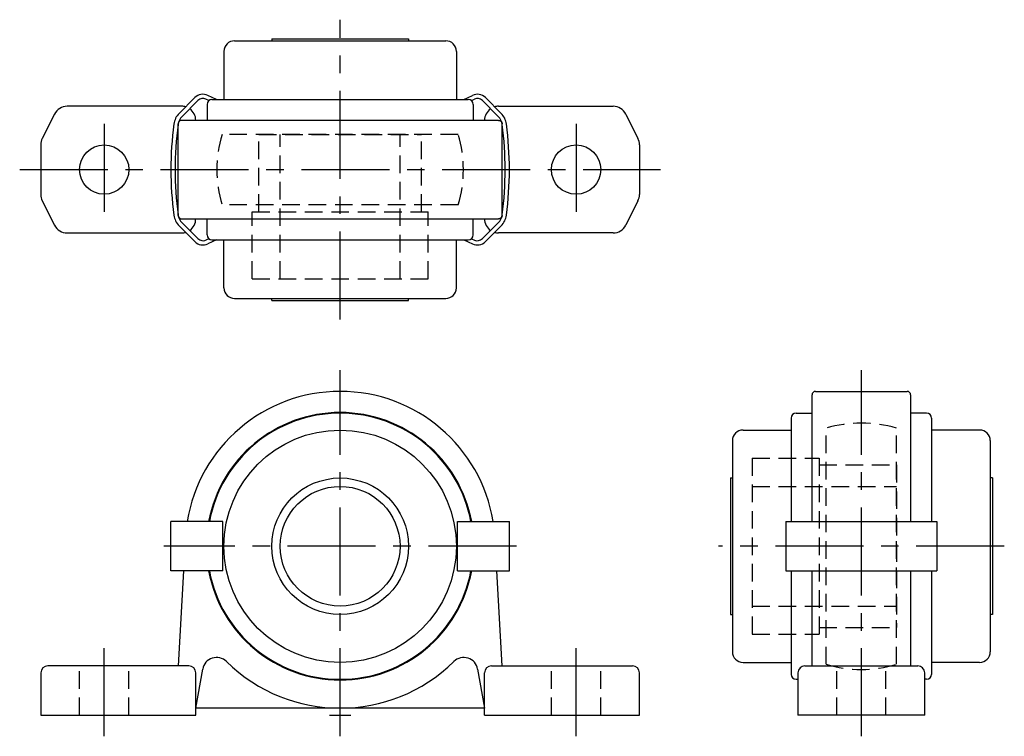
# Model space of a CAD drawing. Extents: x -45 to 94, y -3 to 99.
import ezdxf

# ---------------------------------------------------------------- set-up
doc = ezdxf.new("R2010")
doc.units = 0
doc.header["$LTSCALE"] = 10
doc.linetypes.add('CENTER', pattern=[2, 1.25, -0.25, 0.25, -0.25])
doc.linetypes.add('HIDDEN', pattern=[0.375, 0.25, -0.125])
doc.layers.get('0').update_dxf_attribs({"linetype": 'CONTINUOUS'})
doc.layers.add('CENTER', color=1, linetype='CENTER')
doc.layers.add('HIDDEN', color=3, linetype='HIDDEN')

msp = doc.modelspace()

# ---------------------------------------------------------------- linework, layer by layer
for p, q in [((-15, 95.8), (15, 95.8)), ((-9.7, 96.1), (-9.7, 95.8)), ((-9.7, 96.1), (9.7, 96.1)), ((9.7, 96.1), (9.7, 95.8)), ((-16.5, 94.3), (-16.5, 87.47)), ((16.5, 94.3), (16.5, 87.47)), ((-22.87, 85.48), (-20.62, 87.73)), ((-22.44, 85.06), (-20.2, 87.3)), ((-18.64, 87.31), (-19.06, 87.51)), ((-18.9, 86.77), (-18.9, 84.5)), ((-17.56, 87.47), (-18.8, 88.05)), ((-18.2, 87.47), (18.2, 87.47)), ((17.56, 87.47), (18.8, 88.05)), ((18.64, 87.31), (19.06, 87.51)), ((18.9, 86.77), (18.9, 84.5)), ((22.44, 85.06), (20.2, 87.3)), ((22.87, 85.48), (20.62, 87.73)), ((-40.55, 85.39), (-42.29, 81.92)), ((-22.5, 86.5), (-38.76, 86.5)), ((22.5, 86.5), (38.76, 86.5)), ((40.55, 85.39), (42.29, 81.92)), ((-23, 71), (-23, 84)), ((22.5, 84.5), (-22.5, 84.5)), ((23, 71), (23, 84)), ((-42.5, 81.03), (-42.5, 73.97)), ((42.5, 81.03), (42.5, 73.97)), ((-42.29, 73.08), (-40.55, 69.61)), ((42.29, 73.08), (40.55, 69.61)), ((-22.5, 70.5), (22.5, 70.5)), ((-22.44, 69.94), (-20.2, 67.7)), ((-18.9, 68.23), (-18.9, 70.5)), ((18.9, 68.23), (18.9, 70.5)), ((22.44, 69.94), (20.2, 67.7)), ((-22.87, 69.52), (-20.62, 67.27)), ((22.87, 69.52), (20.62, 67.27)), ((-38.76, 68.5), (-22.5, 68.5)), ((-18.64, 67.69), (-19.06, 67.49)), ((-17.56, 67.53), (-18.8, 66.95)), ((-18.2, 67.53), (18.2, 67.53)), ((-16.5, 60.7), (-16.5, 67.53)), ((16.5, 60.7), (16.5, 67.53)), ((17.56, 67.53), (18.8, 66.95)), ((18.64, 67.69), (19.06, 67.49)), ((38.76, 68.5), (22.5, 68.5)), ((-15, 59.2), (15, 59.2)), ((-9.7, 58.9), (-9.7, 59.2)), ((-9.7, 58.9), (9.7, 58.9)), ((9.7, 58.9), (9.7, 59.2)), ((67, 27.5), (67, 45.5)), ((67.5, 46), (80.5, 46)), ((81, 45.5), (81, 27.5)), ((64.03, 42.2), (64.03, 27.5)), ((64.73, 42.9), (67, 42.9)), ((83.27, 42.9), (81, 42.9)), ((83.97, 42.2), (83.97, 27.5)), ((57.2, 40.5), (64.03, 40.5)), ((90.8, 40.5), (83.97, 40.5)), ((55.7, 39), (55.7, 9)), ((92.3, 39), (92.3, 9)), ((55.4, 33.7), (55.7, 33.7)), ((55.4, 33.7), (55.4, 14.3)), ((92.6, 33.7), (92.3, 33.7)), ((92.6, 33.7), (92.6, 14.3)), ((-24.03, 20.5), (-24.03, 27.5)), ((-16.68, 27.5), (-24.03, 27.5)), ((-16.68, 20.5), (-16.68, 27.5)), ((16.68, 27.5), (24.03, 27.5)), ((16.68, 20.5), (16.68, 27.5)), ((24.03, 20.5), (24.03, 27.5)), ((63.3, 27.5), (63.3, 20.5)), ((63.3, 27.5), (84.7, 27.5)), ((84.7, 27.5), (84.7, 20.5)), ((-16.68, 20.5), (-24.03, 20.5)), ((-22.23, 20.5), (-23, 7)), ((16.68, 20.5), (24.03, 20.5)), ((23, 7), (22.23, 20.5)), ((63.3, 20.5), (84.7, 20.5)), ((64.03, 20.5), (64.03, 5.8)), ((67, 7), (67, 20.5)), ((81, 20.5), (81, 7)), ((83.97, 20.5), (83.97, 5.8)), ((55.4, 14.3), (55.7, 14.3)), ((92.6, 14.3), (92.3, 14.3)), ((-21.5, 7), (-41.5, 7)), ((21.5, 7), (41.5, 7)), ((57.2, 7.5), (64.03, 7.5)), ((66, 7), (82, 7)), ((90.8, 7.5), (83.97, 7.5)), ((-42.5, 6), (-42.5, 0)), ((-20.5, 1), (-19.52, 6.55)), ((-20.5, 0), (-20.5, 6)), ((19.52, 6.55), (20.5, 1)), ((20.5, 0), (20.5, 6)), ((42.5, 0), (42.5, 6)), ((65, 6), (65, 0)), ((83, 0), (83, 6)), ((64.73, 5.1), (65, 5.1)), ((83.27, 5.1), (83, 5.1)), ((-42.5, 0), (-20.5, 0)), ((20.5, 1), (-20.5, 1)), ((20.5, 0), (42.5, 0)), ((83, 0), (65, 0))]:
    msp.add_line(p, q)
for points in [[(-22.5, 84.5, 0), (-22.51, 84.5, 0), (-22.51, 84.5, 0), (-22.52, 84.5, 0), (-22.52, 84.5, 0), (-22.53, 84.5, 0), (-22.54, 84.5, 0), (-22.54, 84.5, 0), (-22.55, 84.5, 0), (-22.55, 84.5, 0), (-22.56, 84.5, 0), (-22.57, 84.5, 0), (-22.57, 84.49, 0), (-22.58, 84.49, 0), (-22.58, 84.49, 0), (-22.59, 84.49, 0), (-22.6, 84.49, 0), (-22.6, 84.49, 0), (-22.61, 84.49, 0), (-22.61, 84.49, 0), (-22.62, 84.48, 0), (-22.63, 84.48, 0), (-22.63, 84.48, 0), (-22.64, 84.48, 0), (-22.64, 84.48, 0), (-22.65, 84.48, 0), (-22.66, 84.47, 0), (-22.66, 84.47, 0), (-22.67, 84.47, 0), (-22.67, 84.47, 0), (-22.68, 84.47, 0), (-22.69, 84.46, 0), (-22.69, 84.46, 0), (-22.7, 84.46, 0), (-22.7, 84.46, 0), (-22.71, 84.45, 0), (-22.71, 84.45, 0), (-22.72, 84.45, 0), (-22.72, 84.45, 0), (-22.73, 84.44, 0), (-22.74, 84.44, 0), (-22.74, 84.44, 0), (-22.75, 84.44, 0), (-22.75, 84.43, 0), (-22.76, 84.43, 0), (-22.76, 84.43, 0), (-22.77, 84.42, 0), (-22.77, 84.42, 0), (-22.78, 84.42, 0), (-22.78, 84.41, 0), (-22.79, 84.41, 0), (-22.79, 84.41, 0), (-22.8, 84.4, 0), (-22.8, 84.4, 0), (-22.81, 84.39, 0), (-22.81, 84.39, 0), (-22.82, 84.39, 0), (-22.82, 84.38, 0), (-22.83, 84.38, 0), (-22.83, 84.37, 0), (-22.84, 84.37, 0), (-22.84, 84.37, 0), (-22.84, 84.36, 0), (-22.85, 84.36, 0), (-22.85, 84.35, 0), (-22.86, 84.35, 0), (-22.86, 84.34, 0), (-22.87, 84.34, 0), (-22.87, 84.34, 0), (-22.87, 84.33, 0), (-22.88, 84.33, 0), (-22.88, 84.32, 0), (-22.89, 84.32, 0), (-22.89, 84.31, 0), (-22.89, 84.31, 0), (-22.9, 84.3, 0), (-22.9, 84.3, 0), (-22.91, 84.29, 0), (-22.91, 84.29, 0), (-22.91, 84.28, 0), (-22.92, 84.28, 0), (-22.92, 84.27, 0), (-22.92, 84.27, 0), (-22.93, 84.26, 0), (-22.93, 84.26, 0), (-22.93, 84.25, 0), (-22.93, 84.25, 0), (-22.94, 84.24, 0), (-22.94, 84.24, 0), (-22.94, 84.23, 0), (-22.95, 84.22, 0), (-22.95, 84.22, 0), (-22.95, 84.21, 0), (-22.95, 84.21, 0), (-22.96, 84.2, 0), (-22.96, 84.2, 0), (-22.96, 84.19, 0), (-22.96, 84.19, 0), (-22.97, 84.18, 0), (-22.97, 84.17, 0), (-22.97, 84.17, 0), (-22.97, 84.16, 0), (-22.97, 84.16, 0), (-22.98, 84.15, 0), (-22.98, 84.15, 0), (-22.98, 84.14, 0), (-22.98, 84.13, 0), (-22.98, 84.13, 0), (-22.98, 84.12, 0), (-22.99, 84.12, 0), (-22.99, 84.11, 0), (-22.99, 84.1, 0), (-22.99, 84.1, 0), (-22.99, 84.09, 0), (-22.99, 84.09, 0), (-22.99, 84.08, 0), (-22.99, 84.07, 0), (-23, 84.07, 0), (-23, 84.06, 0), (-23, 84.06, 0), (-23, 84.05, 0), (-23, 84.04, 0), (-23, 84.04, 0), (-23, 84.03, 0), (-23, 84.02, 0), (-23, 84.02, 0), (-23, 84.01, 0), (-23, 84.01, 0), (-23, 84, 0)], [(22.5, 84.5, 0), (22.51, 84.5, 0), (22.51, 84.5, 0), (22.52, 84.5, 0), (22.52, 84.5, 0), (22.53, 84.5, 0), (22.54, 84.5, 0), (22.54, 84.5, 0), (22.55, 84.5, 0), (22.55, 84.5, 0), (22.56, 84.5, 0), (22.57, 84.5, 0), (22.57, 84.49, 0), (22.58, 84.49, 0), (22.58, 84.49, 0), (22.59, 84.49, 0), (22.6, 84.49, 0), (22.6, 84.49, 0), (22.61, 84.49, 0), (22.61, 84.49, 0), (22.62, 84.48, 0), (22.63, 84.48, 0), (22.63, 84.48, 0), (22.64, 84.48, 0), (22.64, 84.48, 0), (22.65, 84.48, 0), (22.66, 84.47, 0), (22.66, 84.47, 0), (22.67, 84.47, 0), (22.67, 84.47, 0), (22.68, 84.47, 0), (22.69, 84.46, 0), (22.69, 84.46, 0), (22.7, 84.46, 0), (22.7, 84.46, 0), (22.71, 84.45, 0), (22.71, 84.45, 0), (22.72, 84.45, 0), (22.72, 84.45, 0), (22.73, 84.44, 0), (22.74, 84.44, 0), (22.74, 84.44, 0), (22.75, 84.44, 0), (22.75, 84.43, 0), (22.76, 84.43, 0), (22.76, 84.43, 0), (22.77, 84.42, 0), (22.77, 84.42, 0), (22.78, 84.42, 0), (22.78, 84.41, 0), (22.79, 84.41, 0), (22.79, 84.41, 0), (22.8, 84.4, 0), (22.8, 84.4, 0), (22.81, 84.39, 0), (22.81, 84.39, 0), (22.82, 84.39, 0), (22.82, 84.38, 0), (22.83, 84.38, 0), (22.83, 84.37, 0), (22.84, 84.37, 0), (22.84, 84.37, 0), (22.84, 84.36, 0), (22.85, 84.36, 0), (22.85, 84.35, 0), (22.86, 84.35, 0), (22.86, 84.34, 0), (22.87, 84.34, 0), (22.87, 84.34, 0), (22.87, 84.33, 0), (22.88, 84.33, 0), (22.88, 84.32, 0), (22.89, 84.32, 0), (22.89, 84.31, 0), (22.89, 84.31, 0), (22.9, 84.3, 0), (22.9, 84.3, 0), (22.91, 84.29, 0), (22.91, 84.29, 0), (22.91, 84.28, 0), (22.92, 84.28, 0), (22.92, 84.27, 0), (22.92, 84.27, 0), (22.93, 84.26, 0), (22.93, 84.26, 0), (22.93, 84.25, 0), (22.93, 84.25, 0), (22.94, 84.24, 0), (22.94, 84.24, 0), (22.94, 84.23, 0), (22.95, 84.22, 0), (22.95, 84.22, 0), (22.95, 84.21, 0), (22.95, 84.21, 0), (22.96, 84.2, 0), (22.96, 84.2, 0), (22.96, 84.19, 0), (22.96, 84.19, 0), (22.97, 84.18, 0), (22.97, 84.17, 0), (22.97, 84.17, 0), (22.97, 84.16, 0), (22.97, 84.16, 0), (22.98, 84.15, 0), (22.98, 84.15, 0), (22.98, 84.14, 0), (22.98, 84.13, 0), (22.98, 84.13, 0), (22.98, 84.12, 0), (22.99, 84.12, 0), (22.99, 84.11, 0), (22.99, 84.1, 0), (22.99, 84.1, 0), (22.99, 84.09, 0), (22.99, 84.09, 0), (22.99, 84.08, 0), (22.99, 84.07, 0), (23, 84.07, 0), (23, 84.06, 0), (23, 84.06, 0), (23, 84.05, 0), (23, 84.04, 0), (23, 84.04, 0), (23, 84.03, 0), (23, 84.02, 0), (23, 84.02, 0), (23, 84.01, 0), (23, 84.01, 0), (23, 84, 0)], [(-23, 71, 0), (-23, 70.99, 0), (-23, 70.99, 0), (-23, 70.98, 0), (-23, 70.98, 0), (-23, 70.97, 0), (-23, 70.96, 0), (-23, 70.96, 0), (-23, 70.95, 0), (-23, 70.94, 0), (-23, 70.94, 0), (-23, 70.93, 0), (-22.99, 70.93, 0), (-22.99, 70.92, 0), (-22.99, 70.91, 0), (-22.99, 70.91, 0), (-22.99, 70.9, 0), (-22.99, 70.9, 0), (-22.99, 70.89, 0), (-22.99, 70.88, 0), (-22.98, 70.88, 0), (-22.98, 70.87, 0), (-22.98, 70.87, 0), (-22.98, 70.86, 0), (-22.98, 70.85, 0), (-22.98, 70.85, 0), (-22.97, 70.84, 0), (-22.97, 70.84, 0), (-22.97, 70.83, 0), (-22.97, 70.83, 0), (-22.97, 70.82, 0), (-22.96, 70.81, 0), (-22.96, 70.81, 0), (-22.96, 70.8, 0), (-22.96, 70.8, 0), (-22.95, 70.79, 0), (-22.95, 70.79, 0), (-22.95, 70.78, 0), (-22.95, 70.78, 0), (-22.94, 70.77, 0), (-22.94, 70.76, 0), (-22.94, 70.76, 0), (-22.93, 70.75, 0), (-22.93, 70.75, 0), (-22.93, 70.74, 0), (-22.93, 70.74, 0), (-22.92, 70.73, 0), (-22.92, 70.73, 0), (-22.92, 70.72, 0), (-22.91, 70.72, 0), (-22.91, 70.71, 0), (-22.91, 70.71, 0), (-22.9, 70.7, 0), (-22.9, 70.7, 0), (-22.89, 70.69, 0), (-22.89, 70.69, 0), (-22.89, 70.68, 0), (-22.88, 70.68, 0), (-22.88, 70.67, 0), (-22.87, 70.67, 0), (-22.87, 70.66, 0), (-22.87, 70.66, 0), (-22.86, 70.66, 0), (-22.86, 70.65, 0), (-22.85, 70.65, 0), (-22.85, 70.64, 0), (-22.84, 70.64, 0), (-22.84, 70.63, 0), (-22.84, 70.63, 0), (-22.83, 70.63, 0), (-22.83, 70.62, 0), (-22.82, 70.62, 0), (-22.82, 70.61, 0), (-22.81, 70.61, 0), (-22.81, 70.61, 0), (-22.8, 70.6, 0), (-22.8, 70.6, 0), (-22.79, 70.59, 0), (-22.79, 70.59, 0), (-22.78, 70.59, 0), (-22.78, 70.58, 0), (-22.77, 70.58, 0), (-22.77, 70.58, 0), (-22.76, 70.57, 0), (-22.76, 70.57, 0), (-22.75, 70.57, 0), (-22.75, 70.56, 0), (-22.74, 70.56, 0), (-22.74, 70.56, 0), (-22.73, 70.56, 0), (-22.72, 70.55, 0), (-22.72, 70.55, 0), (-22.71, 70.55, 0), (-22.71, 70.55, 0), (-22.7, 70.54, 0), (-22.7, 70.54, 0), (-22.69, 70.54, 0), (-22.69, 70.54, 0), (-22.68, 70.53, 0), (-22.67, 70.53, 0), (-22.67, 70.53, 0), (-22.66, 70.53, 0), (-22.66, 70.53, 0), (-22.65, 70.52, 0), (-22.64, 70.52, 0), (-22.64, 70.52, 0), (-22.63, 70.52, 0), (-22.63, 70.52, 0), (-22.62, 70.52, 0), (-22.61, 70.51, 0), (-22.61, 70.51, 0), (-22.6, 70.51, 0), (-22.6, 70.51, 0), (-22.59, 70.51, 0), (-22.58, 70.51, 0), (-22.58, 70.51, 0), (-22.57, 70.51, 0), (-22.57, 70.5, 0), (-22.56, 70.5, 0), (-22.55, 70.5, 0), (-22.55, 70.5, 0), (-22.54, 70.5, 0), (-22.54, 70.5, 0), (-22.53, 70.5, 0), (-22.52, 70.5, 0), (-22.52, 70.5, 0), (-22.51, 70.5, 0), (-22.51, 70.5, 0), (-22.5, 70.5, 0)], [(23, 71, 0), (23, 70.99, 0), (23, 70.99, 0), (23, 70.98, 0), (23, 70.98, 0), (23, 70.97, 0), (23, 70.96, 0), (23, 70.96, 0), (23, 70.95, 0), (23, 70.94, 0), (23, 70.94, 0), (23, 70.93, 0), (22.99, 70.93, 0), (22.99, 70.92, 0), (22.99, 70.91, 0), (22.99, 70.91, 0), (22.99, 70.9, 0), (22.99, 70.9, 0), (22.99, 70.89, 0), (22.99, 70.88, 0), (22.98, 70.88, 0), (22.98, 70.87, 0), (22.98, 70.87, 0), (22.98, 70.86, 0), (22.98, 70.85, 0), (22.98, 70.85, 0), (22.97, 70.84, 0), (22.97, 70.84, 0), (22.97, 70.83, 0), (22.97, 70.83, 0), (22.97, 70.82, 0), (22.96, 70.81, 0), (22.96, 70.81, 0), (22.96, 70.8, 0), (22.96, 70.8, 0), (22.95, 70.79, 0), (22.95, 70.79, 0), (22.95, 70.78, 0), (22.95, 70.78, 0), (22.94, 70.77, 0), (22.94, 70.76, 0), (22.94, 70.76, 0), (22.93, 70.75, 0), (22.93, 70.75, 0), (22.93, 70.74, 0), (22.93, 70.74, 0), (22.92, 70.73, 0), (22.92, 70.73, 0), (22.92, 70.72, 0), (22.91, 70.72, 0), (22.91, 70.71, 0), (22.91, 70.71, 0), (22.9, 70.7, 0), (22.9, 70.7, 0), (22.89, 70.69, 0), (22.89, 70.69, 0), (22.89, 70.68, 0), (22.88, 70.68, 0), (22.88, 70.67, 0), (22.87, 70.67, 0), (22.87, 70.66, 0), (22.87, 70.66, 0), (22.86, 70.66, 0), (22.86, 70.65, 0), (22.85, 70.65, 0), (22.85, 70.64, 0), (22.84, 70.64, 0), (22.84, 70.63, 0), (22.84, 70.63, 0), (22.83, 70.63, 0), (22.83, 70.62, 0), (22.82, 70.62, 0), (22.82, 70.61, 0), (22.81, 70.61, 0), (22.81, 70.61, 0), (22.8, 70.6, 0), (22.8, 70.6, 0), (22.79, 70.59, 0), (22.79, 70.59, 0), (22.78, 70.59, 0), (22.78, 70.58, 0), (22.77, 70.58, 0), (22.77, 70.58, 0), (22.76, 70.57, 0), (22.76, 70.57, 0), (22.75, 70.57, 0), (22.75, 70.56, 0), (22.74, 70.56, 0), (22.74, 70.56, 0), (22.73, 70.56, 0), (22.72, 70.55, 0), (22.72, 70.55, 0), (22.71, 70.55, 0), (22.71, 70.55, 0), (22.7, 70.54, 0), (22.7, 70.54, 0), (22.69, 70.54, 0), (22.69, 70.54, 0), (22.68, 70.53, 0), (22.67, 70.53, 0), (22.67, 70.53, 0), (22.66, 70.53, 0), (22.66, 70.53, 0), (22.65, 70.52, 0), (22.64, 70.52, 0), (22.64, 70.52, 0), (22.63, 70.52, 0), (22.63, 70.52, 0), (22.62, 70.52, 0), (22.61, 70.51, 0), (22.61, 70.51, 0), (22.6, 70.51, 0), (22.6, 70.51, 0), (22.59, 70.51, 0), (22.58, 70.51, 0), (22.58, 70.51, 0), (22.57, 70.51, 0), (22.57, 70.5, 0), (22.56, 70.5, 0), (22.55, 70.5, 0), (22.55, 70.5, 0), (22.54, 70.5, 0), (22.54, 70.5, 0), (22.53, 70.5, 0), (22.52, 70.5, 0), (22.52, 70.5, 0), (22.51, 70.5, 0), (22.51, 70.5, 0), (22.5, 70.5, 0)]]:
    msp.add_polyline3d(points)
for centre, radius in [((-33.5, 77.5), 3.5), ((33.5, 77.5), 3.5), ((0, 24), 16.5), ((0, 24), 9.7), ((0, 24), 8.5)]:
    msp.add_circle(centre, radius)
for centre, radius, start, end in [((-15, 94.3), 1.5, 90, 180), ((15, 94.3), 1.5, 0, 90), ((-19.48, 86.59), 1.61, 65, 135), ((19.48, 86.59), 1.61, 45, 115), ((-19.48, 86.59), 1.01, 65, 135), ((-18.2, 86.77), 0.7, 90, 180), ((18.2, 86.77), 0.7, 0, 90), ((19.48, 86.59), 1.01, 45, 115), ((-38.76, 84.5), 2, 90, 153.4349), ((-21.03, 83.64), 2.6, 135, 172.4896), ((-22.5, 84.5), 2, 73.5081, 90), ((-22.5, 84.5), 2, 0, 55.2115), ((22.5, 84.5), 2, 124.7885, 180), ((22.5, 84.5), 2, 90, 106.4919), ((21.03, 83.64), 2.6, 7.5104, 45), ((38.76, 84.5), 2, 26.5651, 90), ((25.57, 77.5), 49.6, 172.4896, 187.5104), ((25.57, 77.5), 49, 172.4896, 187.5104), ((-21.03, 83.64), 2, 135, 172.4896), ((21.03, 83.64), 2, 7.5104, 45), ((-25.57, 77.5), 49, 352.4896, 7.5104), ((-25.57, 77.5), 49.6, 352.4896, 7.5104), ((-40.5, 81.03), 2, 153.4349, 180), ((40.5, 81.03), 2, 0, 26.5651), ((-40.5, 73.97), 2, 180, 206.5651), ((40.5, 73.97), 2, 333.4349, 0), ((-21.03, 71.36), 2.6, 187.5104, 225), ((-21.03, 71.36), 2, 187.5104, 225), ((-22.5, 70.5), 2, 304.7885, 0), ((22.5, 70.5), 2, 180, 235.2115), ((21.03, 71.36), 2, 315, 352.4896), ((21.03, 71.36), 2.6, 315, 352.4896), ((-38.76, 70.5), 2, 206.5651, 270), ((-22.5, 70.5), 2, 270, 286.4919), ((22.5, 70.5), 2, 253.5081, 270), ((38.76, 70.5), 2, 270, 333.4349), ((-19.48, 68.41), 1.61, 225, 295), ((-19.48, 68.41), 1.01, 225, 295), ((-18.2, 68.23), 0.7, 180, 270), ((18.2, 68.23), 0.7, 270, 360), ((19.48, 68.41), 1.61, 245, 315), ((19.48, 68.41), 1.01, 245, 315), ((-15, 60.7), 1.5, 180, 270), ((15, 60.7), 1.5, 270, 0), ((0, 24), 22, 9.1541, 170.8459), ((67.5, 45.5), 0.5, 90, 180), ((80.5, 45.5), 0.5, 0, 90), ((0, 24), 19, 10.6151, 169.3849), ((0, 24), 18.9, 10.6719, 169.3281), ((64.73, 42.2), 0.7, 90, 180), ((83.27, 42.2), 0.7, 0, 90), ((57.2, 39), 1.5, 90, 180), ((90.8, 39), 1.5, 0, 90), ((0, 24), 19, 190.6151, 349.3849), ((0, 24), 18.9, 190.6719, 349.3281), ((57.2, 9), 1.5, 180, 270), ((90.8, 9), 1.5, 270, 0), ((-41.5, 6), 1, 90, 180), ((-21.5, 6), 1, 0, 90), ((-17.55, 6.2), 2, 45.4051, 170), ((0, 24), 23, 225.4051, 314.5949), ((17.55, 6.2), 2, 10, 134.5949), ((21.5, 6), 1, 90, 180), ((41.5, 6), 1, 0, 90), ((66, 6), 1, 90, 180), ((82, 6), 1, 0, 90), ((64.73, 5.8), 0.7, 180, 270), ((83.27, 5.8), 0.7, 270, 0)]:
    msp.add_arc(centre, radius, start, end)
at = {"layer": 'CENTER'}
for p, q in [((0, 56.2), (0, 98.8)), ((-33.5, 84), (-33.5, 71)), ((33.5, 84), (33.5, 71)), ((-45.5, 77.5), (45.5, 77.5)), ((0, -3), (0, 49)), ((74, -3), (74, 49)), ((25.04, 24), (-25.04, 24)), ((94.3, 24), (53.7, 24)), ((-33.5, -3), (-33.5, 10)), ((33.5, -3), (33.5, 10)), ((-1.5, 0), (1.5, 0))]:
    msp.add_line(p, q, dxfattribs=at)
at = {"layer": 'HIDDEN'}
for p, q in [((16.77, 82.5), (-16.77, 82.5)), ((-11.55, 82.5), (11.55, 82.5)), ((-11.55, 71.5), (-11.55, 82.5)), ((-8.5, 62), (-8.5, 82.5)), ((8.5, 62), (8.5, 82.5)), ((11.55, 71.5), (11.55, 82.5)), ((16.77, 72.5), (-16.77, 72.5)), ((-12.5, 71.5), (12.5, 71.5)), ((-12.5, 62), (-12.5, 71.5)), ((12.5, 62), (12.5, 71.5)), ((-12.5, 62), (12.5, 62)), ((69, 7.23), (69, 40.77)), ((79, 7.23), (79, 40.77)), ((58.5, 36.5), (68, 36.5)), ((58.5, 36.5), (58.5, 11.5)), ((68, 36.5), (68, 11.5)), ((68, 35.55), (79, 35.55)), ((79, 35.55), (79, 12.45)), ((58.5, 32.5), (79, 32.5)), ((58.5, 15.5), (79, 15.5)), ((58.5, 11.5), (68, 11.5)), ((68, 12.45), (79, 12.45)), ((-37, 0), (-37, 7)), ((-30, 0), (-30, 7)), ((30, 0), (30, 7)), ((37, 0), (37, 7)), ((70.5, 0), (70.5, 7)), ((77.5, 0), (77.5, 7))]:
    msp.add_line(p, q, dxfattribs=at)
for centre, start, end in [((0, 77.5), 163.3985, 196.6015), ((0, 77.5), 343.3985, 16.6015), ((74, 24), 73.3985, 106.6015), ((74, 24), 253.3985, 286.6015)]:
    msp.add_arc(centre, 17.5, start, end, dxfattribs=at)

doc.saveas('drawing.dxf')
